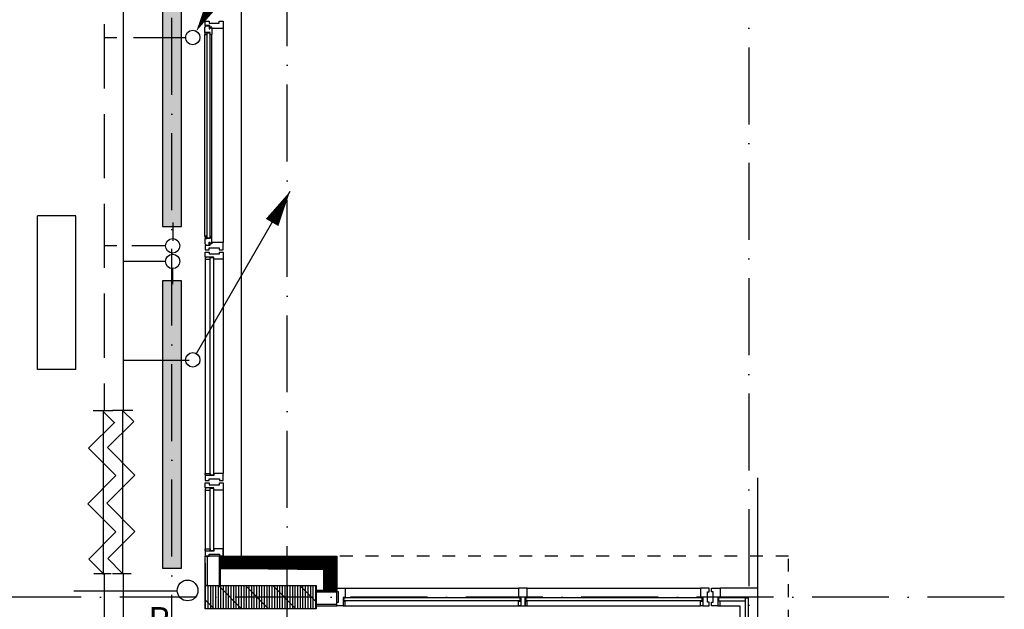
# Model space of a CAD drawing. Extents: x -866131 to -691536, y 173952 to 258052.
# Tile 154 of 160: x -727591 to -719910, y 232927 to 237525. Entities that reach past the tile are written whole.
import ezdxf

# ---------------------------------------------------------------- set-up
doc = ezdxf.new("R2010")
doc.units = 0
doc.header["$LTSCALE"] = 100
for name, pattern in [('2322000', [45, 40, -5]), ('2322107', [2000, 1000, 1000]), ('2322108', [7, 5, -2]), ('DASHDOT', [9, 6, -1.5, 0, -1.5]), ('HIDDEN', [2, 1, -1])]:
    doc.linetypes.add(name, pattern=pattern)
doc.layers.get('0').update_dxf_attribs({"linetype": 'CONTINUOUS'})
for name, color, linetype in [('AL$1----_MAATVOERING', 7, 'CONTINUOUS'), ('AL$2A---_STEMPEL', 7, 'CONTINUOUS'), ('AL$7----_STRAMIEN', 1, 'DASHDOT'), ('AL$8----_HULPLIJNEN', 2, 'CONTINUOUS'), ('AL21----_BUITENWAND', 4, 'CONTINUOUS'), ('AL28----_KONSTRUKTIE', 3, 'CONTINUOUS'), ('AL31----_BUITENKOZ', 7, 'CONTINUOUS'), ('ALL-----_REFLIJNEN', 8, 'CONTINUOUS'), ('ALXA1---_RASTER50', 12, 'CONTINUOUS'), ('ALXA3---_VOLZWART', 14, 'CONTINUOUS'), ('ALXAB---_PREFABBETON', 1, 'CONTINUOUS'), ('ALXOU---_GLAS', 7, 'CONTINUOUS'), ('ARMATUUR', 8, 'CONTINUOUS'), ('WL$1----', 4, 'CONTINUOUS'), ('WL561---', 4, 'CONTINUOUS'), ('WL561---_AANVOER', 4, 'CONTINUOUS'), ('WL561---_RETOUR', 4, 'CONTINUOUS')]:
    doc.layers.add(name, color=color, linetype=linetype)
doc.styles.add('BURO-018', font='BUROFONT.shx', dxfattribs={"height": 180})

# ---------------------------------------------------------------- blocks, each defined once
blk = doc.blocks.new('2322401')
at = {"color": 0, "linetype": 'CONTINUOUS'}
for p, q in [((-0.5, 0.5, 1), (-0.5, 0.5)), ((-0.5, 0.5, 1), (-0.5, -0.5, 1)), ((0.5, 0.5, 1), (-0.5, 0.5, 1)), ((0.5, 0.5), (-0.5, 0.5)), ((-0.5, 0.5), (-0.5, -0.5)), ((0.5, 0.5, 1), (0.5, 0.5)), ((0.5, -0.5, 1), (0.5, 0.5, 1)), ((0.5, -0.5), (0.5, 0.5)), ((-0.5, -0.5, 1), (-0.5, -0.5)), ((-0.5, -0.5, 1), (0.5, -0.5, 1)), ((-0.5, -0.5), (0.5, -0.5)), ((0.5, -0.5, 1), (0.5, -0.5))]:
    blk.add_line(p, q, dxfattribs=at)
blk = doc.blocks.new('CVHATCH1')
at = {"color": 0, "linetype": 'CONTINUOUS'}
blk.add_solid([(-0.5, -0.5), (0.5, -0.5), (-0.5, 0.5), (0.5, 0.5)], dxfattribs=at)
blk = doc.blocks.new('LDV3108')
at = {"color": 0, "linetype": 'CONTINUOUS'}
for p, q in [((6.750000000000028, 11.69134295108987), (5.812500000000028, 10.06754531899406)), ((5.437500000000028, 9.41802626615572), (4.500000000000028, 7.794228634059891)), ((4.125000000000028, 7.144709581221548), (3.187500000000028, 5.520911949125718)), ((2.812500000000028, 4.871392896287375), (1.875000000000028, 3.247595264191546)), ((1.500000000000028, 2.598076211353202), (0.5625000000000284, 0.9742785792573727))]:
    blk.add_line(p, q, dxfattribs=at)
blk.add_lwpolyline([(0.2500000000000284, 0.4330127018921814, 0, 1, 0), (1.500000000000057, 2.598076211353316, 1, 1, 0)], format="xyseb", dxfattribs=at)
blk.add_circle((0, 0), 0.5, dxfattribs=at)
blk = doc.blocks.new('LDV1107')
at = {"color": 0, "linetype": 'CONTINUOUS'}
blk.add_line((0.25, 0.4330127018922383), (6.75, 11.69134295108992), dxfattribs=at)
blk.add_lwpolyline([(6.749999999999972, 11.69134295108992, 0, 1, 0), (5.499999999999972, 9.526279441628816, 1, 1, 0)], format="xyseb", dxfattribs=at)
blk.add_circle((0, 0), 0.5, dxfattribs=at)

msp = doc.modelspace()

# ---------------------------------------------------------------- hatches: boundary and pattern name
at = {"layer": 'ALXA1---_RASTER50'}
h = msp.add_hatch(dxfattribs=at)
h.set_pattern_fill('RASTER50', color=8, scale=100, angle=90, style=0)
h.set_pattern_definition([(90, (-957220.6792316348, 175155.2818866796), (-20, 1.224606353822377e-15), [])])
h.paths.add_polyline_path([(-726142.8261593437, 233111.3662789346), (-725277.8261588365, 233111.3662789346), (-725277.8261588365, 232931.3662789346), (-726142.8261593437, 232931.3662789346)])
at = {"layer": 'ALXAB---_PREFABBETON'}
h = msp.add_hatch(dxfattribs=at)
h.set_pattern_fill('PREFBET', color=8, angle=90, style=0)
h.set_pattern_definition([(135, (-957220.6792316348, 175155.2818866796), (-106.0660171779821, -106.0660171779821), [])])
h.paths.add_polyline_path([(-726142.8261593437, 233111.3662789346), (-725277.8261588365, 233111.3662789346), (-725277.8261588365, 232931.3662789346), (-726142.8261593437, 232931.3662789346)])

# ---------------------------------------------------------------- linework, layer by layer
at = {"color": 3, "linetype": 'CONTINUOUS'}
for p, q in [((-727017.3101982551, 234475.8578433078), (-726862.8464003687, 234475.8578433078)), ((-726939.9793459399, 234468.0756224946), (-726939.9793459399, 233198.5144397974)), ((-726939.6899673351, 234469.2695830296), (-726853.4759089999, 234383.0555246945)), ((-726866.563433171, 234480.087814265), (-726707.1068982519, 234480.087814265)), ((-726787.6064170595, 234477.7295249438), (-726701.247669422, 234391.3707773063)), ((-726787.6064170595, 234476.5355644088), (-726787.6064170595, 233206.9743817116)), ((-726849.2485247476, 234387.2854956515), (-727053.5011443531, 234183.0328760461)), ((-726701.247669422, 234391.3707773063), (-726905.355599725, 234187.2628470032)), ((-727053.5011443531, 234183.0328760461), (-726839.373737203, 233968.905468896)), ((-726905.355599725, 234187.2628470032), (-726691.2281925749, 233973.1354398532)), ((-726839.373737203, 233968.905468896), (-727059.087538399, 233749.1916677)), ((-726691.2281925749, 233973.1354398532), (-726910.941993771, 233753.4216386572)), ((-727059.087538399, 233749.1916677), (-726839.373737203, 233529.477866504)), ((-726910.941993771, 233753.4216386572), (-726691.2281925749, 233533.7078374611)), ((-726839.373737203, 233529.477866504), (-727050.92957732, 233317.922026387)), ((-726691.2281925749, 233533.7078374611), (-726902.784032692, 233322.1519973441)), ((-727050.92957732, 233317.922026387), (-726935.7519616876, 233202.7444107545)), ((-726902.784032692, 233322.1519973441), (-726787.6064170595, 233206.9743817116)), ((-726877.9367934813, 233202.7444107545), (-727011.7355170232, 233202.7444107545)), ((-726867.618326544, 233206.9743817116), (-726719.8828999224, 233206.9743817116))]:
    msp.add_line(p, q, dxfattribs=at)
at = {"layer": 'AL$1----_MAATVOERING', "color": 8}
for p, q in [((-725117.8261588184, 233072.0507324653), (-725277.666353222, 233072.0507324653)), ((-725103.8261588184, 233062.0507324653), (-725277.666353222, 233062.0507324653))]:
    msp.add_line(p, q, dxfattribs=at)
at = {"layer": 'AL$2A---_STEMPEL', "color": 8}
msp.add_line((-726022.8261600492, 233111.3662789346), (-726022.8261600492, 233341.3662797), dxfattribs=at)
msp.add_lwpolyline([(-726142.8261593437, 233111.3662789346), (-726142.8261593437, 233341.3662867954), (-726127.8261566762, 233341.3662867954), (-726127.8261566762, 233111.3662789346)], close=True, dxfattribs=at)
at = {"layer": 'AL$7----_STRAMIEN', "color": 1}
msp.add_line((-721902.8261592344, 252610.3655866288), (-721902.8261592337, 213916.4913160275), dxfattribs=at)
for points in [[(-726402.8261592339, 215336.4604923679), (-726402.8261592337, 252610.3655866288)], [(-725502.8261592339, 213916.4913160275), (-725502.8261592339, 252610.3655866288)], [(-719909.643544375, 233021.2276169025), (-863263.9240255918, 233021.2276169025)]]:
    msp.add_lwpolyline(points, dxfattribs=at)
at = {"layer": 'AL$8----_HULPLIJNEN', "color": 8}
msp.add_line((-721832.8261572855, 233091.5507315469), (-721832.8261572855, 233952.0801118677), dxfattribs=at)
at = {"layer": 'AL21----_BUITENWAND', "color": 8}
for p, q in [((-725862.8260676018, 250961.3662796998), (-725862.7724818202, 233341.2275251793)), ((-725862.8260676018, 250961.3662796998), (-725862.7724818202, 233341.2275251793)), ((-726003.8261567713, 233341.2276158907), (-725117.8261588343, 233341.2276186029)), ((-726003.8261564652, 233241.2276158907), (-726003.8261567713, 233341.2276158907)), ((-725117.8261588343, 233341.2276186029), (-725117.8261588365, 233091.5507324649)), ((-725217.8261588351, 233241.2276182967), (-726003.8261564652, 233241.2276158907))]:
    msp.add_line(p, q, dxfattribs=at)
at = {"layer": 'AL21----_BUITENWAND', "color": 8, "linetype": 'HIDDEN'}
for p, q in [((-721592.8261514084, 233341.2276184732), (-725117.8261588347, 233341.2276186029)), ((-721592.826151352, 224421.3662788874), (-721592.8261514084, 233341.2276184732))]:
    msp.add_line(p, q, dxfattribs=at)
at = {"layer": 'AL21----_BUITENWAND', "color": 8}
msp.add_lwpolyline([(-726022.8261601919, 233341.2276160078), (-725117.8261588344, 233341.2276185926), (-725117.8261588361, 233072.050732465), (-725217.8261588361, 233072.0507324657), (-725217.826158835, 233241.227618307), (-726022.8261599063, 233241.2276160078)], close=True, dxfattribs=at)
at = {"layer": 'AL28----_KONSTRUKTIE', "color": 8, "linetype": 'CONTINUOUS'}
for p, q in [((-726142.8261593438, 233111.3662789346), (-725277.8261588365, 233111.3662789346)), ((-726142.8261593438, 232931.3662789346), (-726142.8261593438, 233111.3662789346)), ((-725277.8261588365, 232931.3662789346), (-726142.8261593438, 232931.3662789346))]:
    msp.add_line(p, q, dxfattribs=at)
msp.add_lwpolyline([(-726142.8261593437, 233111.3662789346), (-725277.8261588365, 233111.3662789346), (-725277.8261588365, 232931.3662789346), (-726142.8261593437, 232931.3662789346)], close=True, dxfattribs=at)
at = {"layer": 'AL31----_BUITENKOZ', "color": 8}
for p, q in [((-726142.8261566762, 237512.3662733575), (-726113.3261600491, 237512.3662815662)), ((-726142.8261566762, 237479.366280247), (-726142.8261566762, 237512.3662733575)), ((-726113.3261600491, 237512.3662815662), (-726113.3261600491, 237498.3662765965)), ((-726113.3261600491, 237498.3662765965), (-726033.3261600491, 237498.3662765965)), ((-726033.3261600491, 237498.3662765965), (-726033.3261600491, 237512.3662830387)), ((-726033.3261600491, 237512.3662830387), (-726003.8261571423, 237512.3662804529)), ((-726003.8261571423, 237512.3662804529), (-726003.8261566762, 237456.366280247)), ((-726145.8261566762, 237466.6684111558), (-726141.5841997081, 237469.1171319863)), ((-726145.8261566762, 237424.1825969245), (-726145.8261566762, 237466.6684111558)), ((-726104.8261566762, 237424.1825969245), (-726145.8261566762, 237424.1825969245)), ((-726143.5297406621, 237424.1825969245), (-726129.9974836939, 237424.1825969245)), ((-726143.5297406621, 237407.1825969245), (-726143.5297406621, 237424.1825969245)), ((-726106.8261566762, 237479.366280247), (-726142.8261566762, 237479.366280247)), ((-726141.5841997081, 237469.1171319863), (-726141.5841997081, 237476.1825969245)), ((-726141.5841997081, 237476.1825969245), (-726111.8261566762, 237476.1825969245)), ((-726129.9974836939, 237424.1825969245), (-726129.9974836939, 237407.1825969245)), ((-726111.8261566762, 237476.1825969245), (-726111.8261566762, 237453.6825969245)), ((-726111.8261566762, 237453.6825969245), (-726106.8261566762, 237453.6825969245)), ((-726106.8261566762, 237465.366280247), (-726106.8261566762, 237479.366280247)), ((-726091.8261566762, 237465.366280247), (-726106.8261566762, 237465.366280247)), ((-726106.8261566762, 237453.6825969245), (-726106.8261566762, 237461.6825969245)), ((-726106.8261566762, 237461.6825969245), (-726091.8261566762, 237461.6825969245)), ((-726104.8261566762, 237407.1825969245), (-726104.8261566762, 237424.1825969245)), ((-726091.8261566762, 237456.366280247), (-726091.8261566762, 237465.366280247)), ((-726091.8261566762, 237461.6825969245), (-726091.8261566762, 237456.366280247)), ((-726091.8261566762, 237456.366280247), (-726091.8261566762, 237409.2415946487)), ((-726003.8261566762, 237456.366280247), (-726091.8261566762, 237456.366280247)), ((-726003.8261566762, 237456.366280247), (-726003.8261566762, 235786.3662801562)), ((-726145.8261566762, 235833.4909657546), (-726145.8261566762, 237409.2415946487)), ((-726129.9974836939, 237407.1825969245), (-726143.5297406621, 237407.1825969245)), ((-726091.8261566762, 237409.2415946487), (-726104.8261566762, 237407.1825969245)), ((-726091.8261566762, 235833.4909657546), (-726091.8261566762, 237409.2415946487)), ((-726104.8261566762, 235818.5499634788), (-726145.8261566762, 235818.5499634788)), ((-726145.8261566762, 235818.5499634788), (-726145.8261566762, 235776.0641492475)), ((-726129.9974836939, 235835.5499634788), (-726143.5297406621, 235835.5499634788)), ((-726143.5297406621, 235835.5499634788), (-726143.5297406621, 235818.5499634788)), ((-726143.5297406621, 235818.5499634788), (-726129.9974836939, 235818.5499634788)), ((-726129.9974836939, 235818.5499634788), (-726129.9974836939, 235835.5499634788)), ((-726091.8261566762, 235833.4909657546), (-726104.8261566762, 235835.5499634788)), ((-726104.8261566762, 235835.5499634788), (-726104.8261566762, 235818.5499634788)), ((-726091.8261566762, 235786.3662801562), (-726091.8261566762, 235833.4909657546)), ((-726145.8261566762, 235776.0641492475), (-726141.5841997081, 235773.6154284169)), ((-726106.8261566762, 235763.3662801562), (-726142.8261566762, 235763.3662801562)), ((-726142.8261566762, 235763.3662801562), (-726142.8261566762, 235730.3662870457)), ((-726142.8261566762, 235730.3662870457), (-726113.3261600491, 235730.3662788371)), ((-726141.5841997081, 235773.6154284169), (-726141.5841997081, 235766.5499634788)), ((-726141.5841997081, 235766.5499634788), (-726111.8261566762, 235766.5499634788)), ((-726113.3261600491, 235730.3662788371), (-726113.3261600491, 235744.3662838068)), ((-726113.3261600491, 235744.3662838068), (-726033.3261600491, 235744.3662838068)), ((-726111.8261566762, 235766.5499634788), (-726111.8261566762, 235789.0499634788)), ((-726111.8261566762, 235789.0499634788), (-726106.8261566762, 235789.0499634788)), ((-726106.8261566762, 235789.0499634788), (-726106.8261566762, 235781.0499634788)), ((-726106.8261566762, 235781.0499634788), (-726091.8261566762, 235781.0499634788)), ((-726091.8261566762, 235777.3662801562), (-726106.8261566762, 235777.3662801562)), ((-726106.8261566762, 235777.3662801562), (-726106.8261566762, 235763.3662801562)), ((-726091.8261566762, 235781.0499634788), (-726091.8261566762, 235786.3662801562)), ((-726003.8261566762, 235786.3662801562), (-726091.8261566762, 235786.3662801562)), ((-726091.8261566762, 235786.3662801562), (-726091.8261566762, 235777.3662801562)), ((-726033.3261600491, 235744.3662838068), (-726033.3261600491, 235730.3662773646)), ((-726033.3261600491, 235730.3662773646), (-726003.8261571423, 235730.3662799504)), ((-726003.8261571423, 235730.3662799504), (-726003.8261566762, 235786.3662801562)), ((-726142.8261598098, 235656.3662804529), (-726142.8261598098, 233986.3662799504)), ((-726003.8261566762, 235656.366280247), (-726003.8261566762, 233986.3662801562)), ((-726142.8261598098, 233856.3662941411), (-726142.8261598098, 233341.3660399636)), ((-726003.8261566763, 233856.3662939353), (-726003.8261566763, 233341.3660401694)), ((-726142.8261566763, 233285.3660470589), (-726142.8261566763, 233111.3662789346)), ((-726142.8261566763, 233111.3662789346), (-726003.8261566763, 233111.3662789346)), ((-725277.8261588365, 233091.7351844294), (-725277.8261588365, 232952.5507324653)), ((-725277.8261588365, 233072.5507324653), (-725117.8261588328, 233072.5507324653)), ((-725277.8261588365, 233062.5507324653), (-725117.8261588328, 233062.5507324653)), ((-725117.8261588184, 233062.0507324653), (-725117.8261588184, 233091.5507324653)), ((-725117.8261588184, 233091.5507324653), (-725050.8261588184, 233091.5507324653)), ((-725117.8261588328, 232952.3662805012), (-725117.8261588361, 233091.5507324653)), ((-725103.8261588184, 233062.0507324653), (-725117.8261588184, 233062.0507324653)), ((-725103.8261588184, 232982.0507324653), (-725103.8261588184, 233062.0507324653)), ((-725050.8261588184, 233091.5507324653), (-725050.8261588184, 233019.5507324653)), ((-722211.6496913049, 233091.5507324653), (-722278.6496913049, 233091.5507324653)), ((-722278.6496913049, 233091.5507324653), (-722278.6496913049, 233019.5507324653)), ((-722225.6496913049, 232982.0507324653), (-722225.6496913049, 233062.0507324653)), ((-722225.6496913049, 233062.0507324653), (-722211.6496913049, 233062.0507324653)), ((-722211.6496913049, 233062.0507324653), (-722211.6496913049, 233091.5507324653)), ((-721832.8261572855, 233091.5507315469), (-722126.8261586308, 233091.5507315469)), ((-721832.8261577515, 232797.7271911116), (-721832.8261572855, 233091.5507315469)), ((-725277.8261588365, 232967.5507324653), (-725117.8261588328, 232967.5507324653)), ((-725117.8261588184, 232952.5507324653), (-725117.8261588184, 232982.0507324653)), ((-725117.8261588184, 232982.0507324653), (-725103.8261588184, 232982.0507324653)), ((-725050.8261588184, 233019.5507324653), (-725067.8261588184, 233019.5507324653)), ((-725067.8261588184, 233019.5507324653), (-725067.8261588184, 232990.5507324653)), ((-725050.8261588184, 233019.5507324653), (-725067.8261588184, 233019.5507324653)), ((-725067.8261588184, 233019.5507324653), (-725067.8261588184, 232952.5507324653)), ((-725067.8261588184, 232990.5507324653), (-725050.8261588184, 232990.5507324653)), ((-725067.8261588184, 232990.5507324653), (-725067.8261588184, 232952.5507324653)), ((-725050.8261588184, 232990.5507324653), (-725067.8261588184, 232990.5507324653)), ((-725063.8261588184, 232994.5507324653), (-725063.8261588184, 233015.5507324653)), ((-725063.8261588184, 233015.5507324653), (-725050.8261588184, 233015.5507324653)), ((-725050.8261588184, 232994.5507324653), (-725063.8261588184, 232994.5507324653)), ((-725050.8261588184, 233015.5507324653), (-725050.8261588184, 233019.5507324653)), ((-725050.8261588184, 232990.5507324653), (-725050.8261588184, 232994.5507324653)), ((-725050.8261588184, 232952.5507324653), (-725050.8261588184, 232990.5507324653)), ((-722278.6496913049, 233019.5507324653), (-722261.6496913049, 233019.5507324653)), ((-722278.6496913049, 233015.5507324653), (-722278.6496913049, 233019.5507324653)), ((-722278.6496913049, 233019.5507324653), (-722261.6496913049, 233019.5507324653)), ((-722265.6496913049, 233015.5507324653), (-722278.6496913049, 233015.5507324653)), ((-722278.6496913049, 232990.5507324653), (-722278.6496913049, 232994.5507324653)), ((-722278.6496913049, 232994.5507324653), (-722265.6496913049, 232994.5507324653)), ((-722278.6496913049, 232952.5507324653), (-722278.6496913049, 232990.5507324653)), ((-722278.6496913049, 232990.5507324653), (-722261.6496913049, 232990.5507324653)), ((-722261.6496913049, 232990.5507324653), (-722278.6496913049, 232990.5507324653)), ((-722265.6496913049, 232994.5507324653), (-722265.6496913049, 233015.5507324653)), ((-722261.6496913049, 233019.5507324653), (-722261.6496913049, 232952.5507324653)), ((-722261.6496913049, 233019.5507324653), (-722261.6496913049, 232990.5507324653)), ((-722261.6496913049, 232990.5507324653), (-722261.6496913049, 232952.5507324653)), ((-722211.6496913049, 232982.0507324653), (-722225.6496913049, 232982.0507324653)), ((-722211.6496913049, 232952.5507324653), (-722211.6496913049, 232982.0507324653)), ((-725277.8261588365, 232952.5507324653), (-725117.8261588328, 232952.5507324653)), ((-725067.8261588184, 232952.5507324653), (-725117.8261588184, 232952.5507324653)), ((-725067.8261588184, 232952.5507324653), (-725050.8261588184, 232952.5507324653)), ((-722261.6496913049, 232952.5507324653), (-722278.6496913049, 232952.5507324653)), ((-722261.6496913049, 232952.5507324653), (-722211.6496913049, 232952.5507324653)), ((-722127.0026264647, 232952.7271997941), (-721971.8261577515, 232952.7271997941)), ((-721971.8261577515, 232952.7271997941), (-721971.8261577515, 232797.7271911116))]:
    msp.add_line(p, q, dxfattribs=at)
at = {"layer": 'AL31----_BUITENKOZ', "color": 8, "linetype": 'CONTINUOUS'}
for p, q in [((-726142.8261566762, 235673.366280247), (-726142.8261566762, 235712.3662733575)), ((-726142.8261566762, 235712.3662733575), (-726136.8261566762, 235712.3662733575)), ((-726075.8261566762, 235673.366280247), (-726142.8261566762, 235673.366280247)), ((-726137.8261598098, 235668.3662804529), (-726142.8261598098, 235668.3662804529)), ((-726142.8261598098, 235668.3662804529), (-726142.8261598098, 235656.3662804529)), ((-726142.8261598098, 235656.3662804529), (-726105.8264041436, 235656.3662804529)), ((-726105.8264041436, 235673.3662804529), (-726137.8261598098, 235673.3662804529)), ((-726137.8261598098, 235673.3662804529), (-726137.8261598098, 235668.3662804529)), ((-726136.8261566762, 235712.3662733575), (-726122.8262586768, 235712.3662733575)), ((-726122.8262586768, 235712.3662733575), (-726122.8262586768, 235712.3662808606)), ((-726122.8262586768, 235712.3662808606), (-726112.8261600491, 235712.3662815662)), ((-726112.8261600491, 235712.3662815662), (-726112.8261600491, 235698.3662765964)), ((-726112.8261600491, 235698.3662765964), (-726032.8261600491, 235698.3662765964)), ((-726105.8264041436, 235656.3662804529), (-726105.8264041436, 235673.3662804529)), ((-726075.8261566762, 235656.366280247), (-726075.8261566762, 235673.366280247)), ((-726022.8261566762, 235656.366280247), (-726075.8261566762, 235656.366280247)), ((-726032.8261600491, 235698.3662765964), (-726032.8261600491, 235712.3662830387)), ((-726032.8261600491, 235712.3662830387), (-726023.3260544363, 235712.3662838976)), ((-726023.3260544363, 235712.3662838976), (-726023.3260544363, 235712.3662804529)), ((-726023.3260544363, 235712.3662804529), (-726009.8261564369, 235712.3662804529)), ((-726014.8261566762, 235656.366280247), (-726022.8261566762, 235656.366280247)), ((-726010.8261566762, 235656.366280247), (-726014.8261566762, 235656.366280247)), ((-726003.8261566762, 235656.366280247), (-726010.8261566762, 235656.366280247)), ((-726009.8261564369, 235712.3662804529), (-726003.8261571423, 235712.3662804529)), ((-726003.8261571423, 235712.3662804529), (-726003.8261586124, 235693.4388253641)), ((-726003.8261586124, 235693.4388253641), (-726003.8261566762, 235656.366280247)), ((-726142.8261598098, 233974.3662799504), (-726142.8261598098, 233986.3662799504)), ((-726142.8261598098, 233986.3662799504), (-726105.8264041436, 233986.3662799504)), ((-726137.8261598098, 233974.3662799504), (-726142.8261598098, 233974.3662799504)), ((-726142.8261566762, 233969.3662801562), (-726142.8261566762, 233930.3662870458)), ((-726075.8261566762, 233969.3662801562), (-726142.8261566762, 233969.3662801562)), ((-726137.8261598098, 233969.3662799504), (-726137.8261598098, 233974.3662799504)), ((-726105.8264041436, 233969.3662799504), (-726137.8261598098, 233969.3662799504)), ((-726105.8264041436, 233986.3662799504), (-726105.8264041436, 233969.3662799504)), ((-726022.8261566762, 233986.3662801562), (-726075.8261566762, 233986.3662801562)), ((-726075.8261566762, 233986.3662801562), (-726075.8261566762, 233969.3662801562)), ((-726014.8261566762, 233986.3662801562), (-726022.8261566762, 233986.3662801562)), ((-726010.8261566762, 233986.3662801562), (-726014.8261566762, 233986.3662801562)), ((-726003.8261566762, 233986.3662801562), (-726010.8261566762, 233986.3662801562)), ((-726003.8261586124, 233949.2937350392), (-726003.8261566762, 233986.3662801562)), ((-726142.8261566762, 233930.3662870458), (-726136.8261566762, 233930.3662870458)), ((-726142.8261566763, 233873.3662939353), (-726142.8261566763, 233912.3662870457)), ((-726142.8261566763, 233912.3662870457), (-726136.8261566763, 233912.3662870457)), ((-726136.8261566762, 233930.3662870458), (-726122.8262586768, 233930.3662870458)), ((-726136.8261566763, 233912.3662870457), (-726122.8262586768, 233912.3662870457)), ((-726122.8262586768, 233930.3662870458), (-726122.8262586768, 233930.3662795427)), ((-726122.8262586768, 233930.3662795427), (-726112.8261600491, 233930.3662788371)), ((-726122.8262586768, 233912.3662945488), (-726112.8261600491, 233912.3662952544)), ((-726122.8262586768, 233912.3662870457), (-726122.8262586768, 233912.3662945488)), ((-726112.8261600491, 233930.3662788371), (-726112.8261600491, 233944.3662838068)), ((-726112.8261600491, 233944.3662838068), (-726032.8261600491, 233944.3662838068)), ((-726112.8261600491, 233912.3662952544), (-726112.8261600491, 233898.3662902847)), ((-726112.8261600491, 233898.3662902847), (-726032.8261600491, 233898.3662902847)), ((-726032.8261600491, 233944.3662838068), (-726032.8261600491, 233930.3662773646)), ((-726032.8261600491, 233930.3662773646), (-726023.8260544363, 233930.3662765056)), ((-726032.8261600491, 233898.3662902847), (-726032.8261600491, 233912.3662967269)), ((-726032.8261600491, 233912.3662967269), (-726023.8260544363, 233912.3662975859)), ((-726023.8260544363, 233930.3662765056), (-726023.8260544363, 233930.3662799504)), ((-726023.8260544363, 233930.3662799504), (-726009.8261564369, 233930.3662799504)), ((-726023.8260544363, 233912.3662975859), (-726023.8260544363, 233912.3662941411)), ((-726023.8260544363, 233912.3662941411), (-726009.8261564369, 233912.3662941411)), ((-726009.8261564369, 233930.3662799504), (-726003.8261571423, 233930.3662799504)), ((-726009.8261564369, 233912.3662941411), (-726003.8261571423, 233912.3662941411)), ((-726003.8261571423, 233930.3662799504), (-726003.8261586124, 233949.2937350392)), ((-726003.8261571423, 233912.3662941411), (-726003.8261586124, 233893.4388390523)), ((-726003.8261586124, 233893.4388390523), (-726003.8261566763, 233856.3662939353)), ((-726075.8261566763, 233873.3662939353), (-726142.8261566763, 233873.3662939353)), ((-726137.8261598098, 233868.3662941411), (-726142.8261598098, 233868.3662941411)), ((-726142.8261598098, 233868.3662941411), (-726142.8261598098, 233856.3662941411)), ((-726142.8261598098, 233856.3662941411), (-726105.8264041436, 233856.3662941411)), ((-726105.8264041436, 233873.3662941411), (-726137.8261598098, 233873.3662941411)), ((-726137.8261598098, 233873.3662941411), (-726137.8261598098, 233868.3662941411)), ((-726105.8264041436, 233856.3662941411), (-726105.8264041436, 233873.3662941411)), ((-726075.8261566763, 233856.3662939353), (-726075.8261566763, 233873.3662939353)), ((-726022.8261566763, 233856.3662939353), (-726075.8261566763, 233856.3662939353)), ((-726014.8261566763, 233856.3662939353), (-726022.8261566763, 233856.3662939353)), ((-726010.8261566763, 233856.3662939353), (-726014.8261566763, 233856.3662939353)), ((-726003.8261566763, 233856.3662939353), (-726010.8261566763, 233856.3662939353)), ((-722193.8261588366, 233085.5507317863), (-722193.8261588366, 233091.5507310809)), ((-722193.8261588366, 233091.5507310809), (-722174.8987037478, 233091.5507296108)), ((-722193.8261588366, 233071.5508337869), (-722193.8261588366, 233085.5507317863)), ((-722193.8261614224, 233062.050728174), (-722193.8261622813, 233071.5508337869)), ((-722193.8261622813, 233071.5508337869), (-722193.8261588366, 233071.5508337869)), ((-722179.8261549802, 233062.050728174), (-722193.8261614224, 233062.050728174)), ((-722179.8261549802, 232982.050728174), (-722179.8261549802, 233062.050728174)), ((-722174.8987037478, 233091.5507296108), (-722126.8261586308, 233091.5507315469)), ((-722126.8261586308, 233091.5507315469), (-722126.8261586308, 233084.5507315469)), ((-722126.8261586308, 233084.5507315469), (-722126.8261586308, 233080.5507315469)), ((-722126.8261586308, 233080.5507315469), (-722126.8261586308, 233072.5507315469)), ((-722126.8261586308, 233072.5507315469), (-722126.8261586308, 233019.5507315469)), ((-722193.8261592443, 232972.5506295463), (-722193.8261599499, 232982.050728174)), ((-722193.8261599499, 232982.050728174), (-722179.8261549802, 232982.050728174)), ((-722193.8261517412, 232972.5506295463), (-722193.8261592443, 232972.5506295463)), ((-722193.8261517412, 232958.5507315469), (-722193.8261517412, 232972.5506295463)), ((-722127.0026264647, 232990.7271997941), (-722144.0026264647, 232990.7271997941)), ((-722144.0026264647, 232990.7271997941), (-722144.0026264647, 232952.7271997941)), ((-722126.8261586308, 233019.5507315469), (-722143.8261586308, 233019.5507315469)), ((-722143.8261586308, 233019.5507315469), (-722143.8261586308, 232952.5507315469)), ((-722127.0026264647, 232952.7271997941), (-722127.0026264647, 232990.7271997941)), ((-722193.8261517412, 232952.5507315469), (-722193.8261517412, 232958.5507315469)), ((-722143.8261586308, 232952.5507315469), (-722193.8261517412, 232952.5507315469)), ((-722144.0026264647, 232952.7271997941), (-722127.0026264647, 232952.7271997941))]:
    msp.add_line(p, q, dxfattribs=at)
at = {"layer": 'AL31----_BUITENKOZ', "color": 8}
for points in [[(-726142.8261566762, 237512.3662733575), (-726113.3261600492, 237512.3662815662), (-726113.3261600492, 237498.3662765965), (-726033.3261600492, 237498.3662765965), (-726033.3261600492, 237512.3662830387), (-726003.8261571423, 237512.3662804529), (-726003.8261566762, 237456.3662802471), (-726091.8261566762, 237456.3662802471), (-726091.8261566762, 237465.3662802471), (-726106.8261566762, 237465.3662802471), (-726106.8261566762, 237479.3662802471), (-726142.8261566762, 237479.3662802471)], [(-726145.8261566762, 237466.6684111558), (-726141.5841997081, 237469.1171319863), (-726141.5841997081, 237476.1825969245), (-726111.8261566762, 237476.1825969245), (-726111.8261566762, 237453.6825969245), (-726106.8261566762, 237453.6825969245), (-726106.8261566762, 237461.6825969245), (-726091.8261566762, 237461.6825969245), (-726091.8261566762, 237456.3662802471), (-726091.8261566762, 237409.2415946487), (-726104.8261566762, 237407.1825969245), (-726104.8261566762, 237424.1825969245), (-726145.8261566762, 237424.1825969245)], [(-726143.5297406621, 237424.1825969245), (-726129.9974836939, 237424.1825969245), (-726129.9974836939, 237407.1825969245), (-726143.5297406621, 237407.1825969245)], [(-726145.8261566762, 235776.0641492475), (-726141.5841997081, 235773.615428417), (-726141.5841997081, 235766.5499634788), (-726111.8261566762, 235766.5499634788), (-726111.8261566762, 235789.0499634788), (-726106.8261566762, 235789.0499634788), (-726106.8261566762, 235781.0499634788), (-726091.8261566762, 235781.0499634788), (-726091.8261566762, 235786.3662801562), (-726091.8261566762, 235833.4909657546), (-726104.8261566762, 235835.5499634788), (-726104.8261566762, 235818.5499634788), (-726145.8261566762, 235818.5499634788)], [(-726143.5297406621, 235818.5499634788), (-726129.9974836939, 235818.5499634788), (-726129.9974836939, 235835.5499634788), (-726143.5297406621, 235835.5499634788)], [(-726142.8261566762, 235730.3662870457), (-726113.3261600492, 235730.3662788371), (-726113.3261600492, 235744.3662838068), (-726033.3261600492, 235744.3662838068), (-726033.3261600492, 235730.3662773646), (-726003.8261571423, 235730.3662799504), (-726003.8261566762, 235786.3662801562), (-726091.8261566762, 235786.3662801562), (-726091.8261566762, 235777.3662801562), (-726106.8261566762, 235777.3662801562), (-726106.8261566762, 235763.3662801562), (-726142.8261566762, 235763.3662801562)], [(-723698.2383443, 233091.5507324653), (-723698.2383443, 233019.5507324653), (-723681.2383443, 233019.5507324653), (-723681.2383442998, 232952.5507324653), (-723648.2383443, 232952.5507324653), (-723648.2383443, 233019.5507324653), (-723631.2383443, 233019.5507324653), (-723631.2383443, 233091.5507324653)], [(-723698.2383442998, 232990.5507324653), (-723698.2383442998, 232994.5507324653), (-723685.2383442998, 232994.5507324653), (-723685.2383442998, 233015.5507324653), (-723698.2383442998, 233015.5507324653), (-723698.2383442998, 233019.5507324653), (-723681.2383442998, 233019.5507324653), (-723681.2383442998, 232990.5507324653)], [(-723681.2383442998, 232990.5507324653), (-723681.2383442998, 232952.5507324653), (-723698.2383442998, 232952.5507324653), (-723698.2383442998, 232990.5507324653)], [(-723631.2383443, 232990.5507324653), (-723631.2383443, 232994.5507324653), (-723644.2383443, 232994.5507324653), (-723644.2383443, 233015.5507324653), (-723631.2383443, 233015.5507324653), (-723631.2383443, 233019.5507324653), (-723648.2383443, 233019.5507324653), (-723648.2383443, 232990.5507324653)], [(-723648.2383443, 232990.5507324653), (-723648.2383443, 232952.5507324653), (-723631.2383443, 232952.5507324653), (-723631.2383443, 232990.5507324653)]]:
    msp.add_lwpolyline(points, close=True, dxfattribs=at)
for points in [[(-726003.8261566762, 237456.3662802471), (-726003.8261566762, 235786.3662801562)], [(-726145.8261566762, 235833.4909657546), (-726145.8261566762, 237409.2415946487)], [(-726091.8261566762, 235833.4909657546), (-726091.8261566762, 237409.2415946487)], [(-726142.8261598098, 235656.3662804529), (-726142.8261598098, 233986.3662799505)], [(-726003.8261566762, 235656.3662802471), (-726003.8261566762, 233986.3662801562)], [(-726142.8261598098, 233856.3662941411), (-726142.8261598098, 233397.3662797)], [(-726003.8261566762, 233856.3662939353), (-726003.8261566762, 233397.3662799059)], [(-726003.8261566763, 233341.2276160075), (-726003.8261566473, 233341.227616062), (-726142.8261566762, 233341.3662867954)], [(-726127.8261566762, 233341.3662867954), (-726127.8261566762, 233111.3662789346), (-726032.8261600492, 233111.3662789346), (-726032.8261600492, 233341.227616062)], [(-725050.8261588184, 233091.5507324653), (-723698.2383443, 233091.5507324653)], [(-723631.2383443, 233091.5507324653), (-722278.6496913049, 233091.5507324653)], [(-725067.8261588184, 232952.5507324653), (-723681.2383442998, 232952.5507324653)], [(-723631.2383443, 232952.5507324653), (-722278.6496913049, 232952.5507324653)]]:
    msp.add_lwpolyline(points, dxfattribs=at)
at = {"layer": 'AL31----_BUITENKOZ', "color": 8, "linetype": 'CONTINUOUS'}
for points in [[(-726142.8261566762, 235673.3662802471), (-726142.8261566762, 235712.3662733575), (-726136.8261566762, 235712.3662733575), (-726122.8262586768, 235712.3662733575), (-726122.8262586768, 235712.3662808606), (-726112.8261600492, 235712.3662815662), (-726112.8261600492, 235698.3662765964), (-726032.8261600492, 235698.3662765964), (-726032.8261600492, 235712.3662830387), (-726023.3260544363, 235712.3662838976), (-726023.3260544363, 235712.3662804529), (-726009.8261564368, 235712.3662804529), (-726003.8261571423, 235712.3662804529), (-726003.8261586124, 235693.4388253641), (-726003.8261566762, 235656.3662802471), (-726010.8261566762, 235656.3662802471), (-726014.8261566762, 235656.3662802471), (-726022.8261566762, 235656.3662802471), (-726075.8261566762, 235656.3662802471), (-726075.8261566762, 235673.3662802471)], [(-726105.8264041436, 235673.3662804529), (-726137.8261598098, 235673.3662804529), (-726137.8261598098, 235668.3662804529), (-726142.8261598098, 235668.3662804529), (-726142.8261598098, 235656.3662804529), (-726105.8264041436, 235656.3662804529)], [(-726105.8264041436, 233969.3662799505), (-726137.8261598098, 233969.3662799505), (-726137.8261598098, 233974.3662799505), (-726142.8261598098, 233974.3662799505), (-726142.8261598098, 233986.3662799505), (-726105.8264041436, 233986.3662799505)], [(-726142.8261566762, 233969.3662801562), (-726142.8261566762, 233930.3662870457), (-726136.8261566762, 233930.3662870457), (-726122.8262586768, 233930.3662870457), (-726122.8262586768, 233930.3662795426), (-726112.8261600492, 233930.3662788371), (-726112.8261600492, 233944.3662838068), (-726032.8261600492, 233944.3662838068), (-726032.8261600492, 233930.3662773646), (-726023.8260544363, 233930.3662765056), (-726023.8260544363, 233930.3662799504), (-726009.8261564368, 233930.3662799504), (-726003.8261571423, 233930.3662799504), (-726003.8261586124, 233949.2937350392), (-726003.8261566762, 233986.3662801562), (-726010.8261566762, 233986.3662801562), (-726014.8261566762, 233986.3662801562), (-726022.8261566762, 233986.3662801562), (-726075.8261566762, 233986.3662801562), (-726075.8261566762, 233969.3662801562)], [(-726142.8261566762, 233873.3662939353), (-726142.8261566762, 233912.3662870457), (-726136.8261566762, 233912.3662870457), (-726122.8262586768, 233912.3662870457), (-726122.8262586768, 233912.3662945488), (-726112.8261600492, 233912.3662952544), (-726112.8261600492, 233898.3662902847), (-726032.8261600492, 233898.3662902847), (-726032.8261600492, 233912.3662967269), (-726023.8260544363, 233912.3662975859), (-726023.8260544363, 233912.3662941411), (-726009.8261564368, 233912.3662941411), (-726003.8261571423, 233912.3662941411), (-726003.8261586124, 233893.4388390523), (-726003.8261566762, 233856.3662939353), (-726010.8261566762, 233856.3662939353), (-726014.8261566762, 233856.3662939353), (-726022.8261566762, 233856.3662939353), (-726075.8261566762, 233856.3662939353), (-726075.8261566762, 233873.3662939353)], [(-726105.8264041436, 233873.3662941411), (-726137.8261598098, 233873.3662941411), (-726137.8261598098, 233868.3662941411), (-726142.8261598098, 233868.3662941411), (-726142.8261598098, 233856.3662941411), (-726105.8264041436, 233856.3662941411)], [(-726105.8264041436, 233380.3662797), (-726137.8261598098, 233380.3662797), (-726137.8261598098, 233385.3662797), (-726142.8261598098, 233385.3662797), (-726142.8261598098, 233397.3662797), (-726105.8264041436, 233397.3662797)], [(-726142.8261566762, 233380.3662799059), (-726142.8261566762, 233341.3662867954), (-726136.8261566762, 233341.3662867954), (-726122.8262586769, 233341.3662867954), (-726122.8262586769, 233341.3662792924), (-726112.8261600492, 233341.3662785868), (-726112.8261600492, 233355.3662835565), (-726032.8261600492, 233355.3662835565), (-726032.8261600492, 233341.3662771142), (-726023.8260544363, 233341.3662762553), (-726023.8260544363, 233341.3662797), (-726009.8261564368, 233341.3662797), (-726003.8261571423, 233341.3662797), (-726003.8261586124, 233360.2937347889), (-726003.8261566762, 233397.3662799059), (-726010.8261566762, 233397.3662799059), (-726014.8261566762, 233397.3662799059), (-726022.8261566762, 233397.3662799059), (-726075.8261566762, 233397.3662799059), (-726075.8261566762, 233380.3662799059)]]:
    msp.add_lwpolyline(points, close=True, dxfattribs=at)
at = {"layer": 'ALL-----_REFLIJNEN', "color": 8, "linetype": 'CONTINUOUS'}
for p, q in [((-726003.8261566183, 233291.2276158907), (-725167.8261588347, 233291.2276184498)), ((-725167.8261588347, 233291.2276184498), (-725167.8261588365, 233091.5507324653))]:
    msp.add_line(p, q, dxfattribs=at)
msp.add_lwpolyline([(-726022.8261600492, 233291.2276160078), (-725167.8261588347, 233291.2276184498), (-725167.8261588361, 233072.0507324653)], dxfattribs=at)
at = {"layer": 'ALXA3---_VOLZWART', "color": 8, "const_width": 100}
msp.add_lwpolyline([(-726022.8261600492, 233291.2276160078), (-725167.8261588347, 233291.2276184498), (-725167.8261588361, 233072.0507324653)], dxfattribs=at)
at = {"layer": 'ALXAB---_PREFABBETON', "color": 8}
for p, q in [((-725860.8007967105, 232931.3662789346), (-726040.8007967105, 233111.3662789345)), ((-726072.9328310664, 232931.3662789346), (-726142.8261593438, 233001.2596072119))]:
    msp.add_line(p, q, dxfattribs=at)
at = {"layer": 'ALXOU---_GLAS', "color": 8}
for p, q in [((-726127.997483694, 235820.5499634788), (-726127.9974836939, 237422.1825898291)), ((-726127.9974836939, 237422.1825898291), (-726106.8264041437, 237422.1825898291)), ((-726106.8264041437, 237422.1825898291), (-726106.8264041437, 235820.5499634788)), ((-726106.8264041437, 235820.5499634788), (-726127.997483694, 235820.5499634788)), ((-726103.8264041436, 233971.3662872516), (-726103.8264041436, 235671.3662731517)), ((-726103.8264041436, 235671.3662731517), (-726077.8264041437, 235671.3662731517)), ((-726077.8264041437, 235671.3662731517), (-726077.8264041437, 233971.3662872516)), ((-726077.8264041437, 233971.3662872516), (-726103.8264041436, 233971.3662872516)), ((-726103.8264041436, 233871.3662868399), (-726077.8264041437, 233871.3662868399)), ((-722139.8261588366, 233015.5507315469), (-722139.8261588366, 232993.5504840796)), ((-721929.8261577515, 233015.5507315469), (-722139.8261588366, 233015.5507315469)), ((-722139.8261588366, 232993.5504840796), (-721929.8261577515, 232993.5504840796)), ((-721929.8261577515, 232784.7271911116), (-721929.8261577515, 233015.5507315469)), ((-721929.8261577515, 233015.5507315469), (-721908.8261577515, 233015.5507315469)), ((-721929.8261577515, 232993.5504840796), (-721929.8261577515, 233015.5507315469)), ((-721908.8261577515, 233015.5507315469), (-721908.8261577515, 232784.7271911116))]:
    msp.add_line(p, q, dxfattribs=at)
for points in [[(-726106.8264041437, 235820.5499634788), (-726127.9974836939, 235820.5499634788), (-726127.9974836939, 237422.1825898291), (-726106.8264041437, 237422.1825898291)], [(-726077.8264041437, 233971.3662872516), (-726103.8264041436, 233971.3662872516), (-726103.8264041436, 235671.3662731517), (-726077.8264041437, 235671.3662731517)], [(-726077.8264041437, 233382.3662870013), (-726103.8264041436, 233382.3662870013), (-726103.8264041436, 233871.3662868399), (-726077.8264041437, 233871.3662868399)], [(-725063.8261588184, 233015.5507324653), (-725063.8261588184, 232994.5507324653), (-723685.2383442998, 232994.5507324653), (-723685.2383442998, 233015.5507324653)], [(-723644.2383443, 233015.5507324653), (-723644.2383443, 232994.5507324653), (-722265.6496913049, 232994.5507324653), (-722265.6496913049, 233015.5507324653)]]:
    msp.add_lwpolyline(points, close=True, dxfattribs=at)
at = {"layer": 'ARMATUUR', "color": 8}
for points in [[(-727452.8261592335, 234796.2276176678), (-727452.8261592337, 235996.2276176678)], [(-727152.8261592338, 235996.2276176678), (-727452.8261592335, 235996.2276176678)], [(-727152.8261592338, 234796.2276176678), (-727152.8261592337, 235996.2276176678)], [(-727152.8261592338, 234796.2276176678), (-727452.8261592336, 234796.2276176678)]]:
    msp.add_lwpolyline(points, dxfattribs=at)
at = {"layer": 'WL$1----', "linetype": '2322000'}
msp.add_line((-726359.6038039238, 233066.932704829), (-727169.1549587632, 233066.932704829), dxfattribs=at)
at = {"layer": 'WL$1----'}
msp.add_circle((-726280.9523208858, 233073.4673987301), 80.75601912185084, dxfattribs=at)
at = {"layer": 'WL561---_AANVOER', "linetype": '2322107'}
for p, q in [((-726782.0928216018, 240216.6614114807), (-726782.0928215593, 235708.8061710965)), ((-726392.5375465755, 235801.1369800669), (-726392.5375465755, 235943.5882301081)), ((-726782.0928215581, 235775.2366379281), (-726782.0928215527, 235003.7299851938)), ((-726453.4526300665, 235639.1712169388), (-726782.0928215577, 235639.1712169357)), ((-726399.5676657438, 235587.9296006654), (-726399.5676657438, 235462.3501244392)), ((-726782.0928215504, 235062.9798823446), (-726782.0928215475, 234479.6062089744)), ((-726269.419471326, 234867.4399579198), (-726782.0928216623, 234867.4399579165)), ((-726782.0928215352, 233207.8743662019), (-726782.0928214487, 224312.0127662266))]:
    msp.add_line(p, q, dxfattribs=at)
at = {"layer": 'WL561---_RETOUR', "linetype": '2322108'}
for p, q in [((-726932.092821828, 240288.7964519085), (-726932.0928217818, 234480.2243320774)), ((-726832.3942211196, 237383.8984887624), (-726930.0775932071, 237383.8984887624)), ((-726290.8653059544, 237383.8984887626), (-726702.8359182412, 237383.8984887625)), ((-726833.0569816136, 235760.7402277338), (-726930.001802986, 235760.740227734)), ((-726453.4526300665, 235760.7402277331), (-726716.4489185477, 235760.7402277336)), ((-726932.0928217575, 233208.3608357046), (-726932.0928217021, 227636.5082264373))]:
    msp.add_line(p, q, dxfattribs=at)
at = {"layer": 'WL561---_RETOUR', "color": 1}
for centre in [(-726397.2026300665, 235761.029860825), (-726397.2026300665, 235639.4608500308)]:
    msp.add_circle(centre, 56.25, dxfattribs=at)

# ---------------------------------------------------------------- block references
at = {"layer": 'WL561---', "xscale": 2240, "yscale": 150, "rotation": 89.99999999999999}
for name, p, zscale in [('2322401', (-726402.8261592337, 237030.9238589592), 400), ('CVHATCH1', (-726402.8261592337, 237030.9238589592), 2240), ('2322401', (-726402.8261592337, 234368.6246326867), 400), ('CVHATCH1', (-726402.8261592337, 234368.6246326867), 2240)]:
    msp.add_blockref(name, p, dxfattribs=dict(at, zscale=zscale))
at = {"layer": 'WL561---_AANVOER', "color": 2, "xscale": 112.5, "yscale": 112.5, "zscale": 112.5}
msp.add_blockref('LDV1107', (-726240.4192738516, 234871.8873820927), dxfattribs=at)
at = {"layer": 'WL561---_RETOUR', "color": 2, "xscale": 112.5, "yscale": 112.5, "zscale": 112.5}
msp.add_blockref('LDV3108', (-726240.7326432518, 237386.0549266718), dxfattribs=at)

# ---------------------------------------------------------------- texts
at = {"layer": 'WL$1----', "color": 1, "style": 'BURO-018'}
msp.add_text('P', height=180, dxfattribs=at).set_placement((-726580.99070157, 232763.3581991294))

doc.saveas('drawing.dxf')
